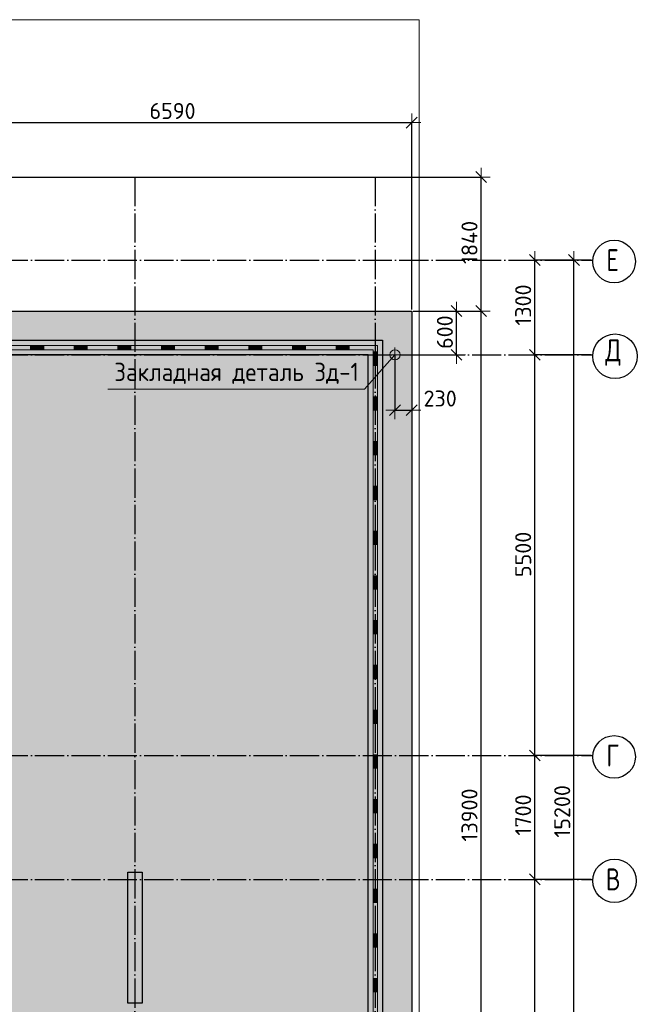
# Model space of a CAD drawing. Header units: millimetres. Extents: x 13527 to 139154, y -122592 to 61893.
# Tile 50 of 130: x 62497 to 70977, y 4985 to 18500. Entities that reach past the tile are written whole.
import ezdxf

# ---------------------------------------------------------------- set-up
doc = ezdxf.new("R2010")
doc.units = ezdxf.units.MM
doc.header["$PDMODE"] = 65
doc.linetypes.add('______11', pattern=[500, 400, -50, 0, -50])
doc.linetypes.add('______5', pattern=[1100, 800, -100, 100, -100])
for name, color, linetype, lineweight in [('Standard', 7, 'Continuous', 25), ('Закладная деталь_ общее', 7, 'Continuous', 25), ('Колонна (1)', 7, 'Continuous', 35), ('Размерная линия_ общее', 7, 'Continuous', 13), ('Стена_ общее', 7, 'Continuous', 35), ('Фундамент (1)', 7, 'Continuous', 35), ('Фундамент_ общее', 7, 'Continuous', 35)]:
    doc.layers.add(name, color=color, linetype=linetype, lineweight=lineweight)
doc.layers.add('Осевая линия_ общее', color=7, linetype='______5', lineweight=13, true_color=0xa0a0a0)
doc.styles.add('ISOCPEUR', font='isocpeur.ttf')
doc.dimstyles.new('DIMSTYLE_16', dxfattribs={"dimtxt": 220, "dimasz": 250, "dimexe": 0, "dimexo": 0, "dimgap": 110, "dimtad": 2, "dimdec": 0, "dimrnd": 1, "dimzin": 12, "dimdsep": 46, "dimtxsty": 'ISOCPEUR', "dimblk1": 'ALL_ML_STRICH', "dimblk2": 'ALL_ML_STRICH', "dimsah": 1, "dimcen": 0, "dimclrd": 7, "dimclre": 256, "dimclrt": 7, "dimadec": 0, "dimazin": 0, "dimtfac": 1, "dimtdec": 0, "dimtix": 1, "dimtmove": 2, "dimatfit": 3, "dimfxl": 0, "dimtzin": 0, "dimlwd": 0, "dimlwe": -3, "dimarcsym": 0})
doc.dimstyles.new('DIMSTYLE_3', dxfattribs={"dimtxt": 220, "dimasz": 250, "dimexe": 0, "dimexo": 0, "dimgap": 110, "dimtad": 2, "dimdec": 0, "dimrnd": 5, "dimzin": 12, "dimdsep": 46, "dimtxsty": 'ISOCPEUR', "dimblk1": 'ALL_ML_STRICH', "dimblk2": 'ALL_ML_STRICH', "dimsah": 1, "dimcen": 0, "dimclrd": 7, "dimclre": 256, "dimclrt": 7, "dimadec": 0, "dimazin": 0, "dimtfac": 1, "dimtdec": 0, "dimtix": 1, "dimtmove": 2, "dimatfit": 3, "dimfxl": 0, "dimtvp": 1.2, "dimtzin": 0, "dimlwd": 0, "dimlwe": -3, "dimarcsym": 0})
doc.dimstyles.new('DIMSTYLE_5', dxfattribs={"dimtxt": 220, "dimasz": 250, "dimexe": 0, "dimexo": 0, "dimgap": 110, "dimtad": 2, "dimdec": 0, "dimrnd": 5, "dimzin": 12, "dimdsep": 46, "dimtxsty": 'ISOCPEUR', "dimblk1": 'ALL_ML_STRICH', "dimblk2": 'ALL_ML_STRICH', "dimsah": 1, "dimcen": 0, "dimclrd": 7, "dimclre": 256, "dimclrt": 7, "dimadec": 0, "dimazin": 0, "dimtfac": 1, "dimtdec": 0, "dimtix": 1, "dimtmove": 2, "dimatfit": 3, "dimfxl": 0, "dimtzin": 0, "dimlwd": 0, "dimlwe": -3, "dimarcsym": 0})

# ---------------------------------------------------------------- blocks, each defined once
blk = doc.blocks.new('ALL_ML_STRICH')
at = {"color": 0, "linetype": 'ByBlock', "lineweight": -2}
for p, q in [((-1, 0), (0.5, 0)), ((-0.3, -0.3), (0.3, 0.3)), ((0, -0.5), (0, 0.5))]:
    blk.add_line(p, q, dxfattribs=at)
blk = doc.blocks.new('*D13')
at = {"layer": 'DEFPOINTS', "color": 7, "linetype": 'Continuous', "lineweight": 13, "transparency": 33554687}
for p in [(61290, 17087), (61290, 16340), (67880, 14500)]:
    blk.add_point(p, dxfattribs=at)
at = {"layer": 'Размерная линия_ общее', "color": 253, "linetype": 'Continuous', "lineweight": -2, "true_color": 0xa0a0a0, "transparency": 33554687}
for p, q in [((61290, 16360), (61290, 17087)), ((67880, 14520), (67880, 17087))]:
    blk.add_line(p, q, dxfattribs=at)
at = {"layer": 'Размерная линия_ общее', "color": 7, "linetype": 'Continuous', "lineweight": -2, "transparency": 33554687}
blk.add_line((61290, 17087), (67880, 17087), dxfattribs=at)
at = {"layer": 'Размерная линия_ общее', "color": 7, "linetype": 'Continuous', "lineweight": 13, "transparency": 33554687, "xscale": 250, "yscale": 250, "zscale": 250, "rotation": 180}
blk.add_blockref('ALL_ML_STRICH', (61290, 17087), dxfattribs=at)
at = {"layer": 'Размерная линия_ общее', "color": 7, "linetype": 'Continuous', "lineweight": 13, "transparency": 33554687, "xscale": 250, "yscale": 250, "zscale": 250}
blk.add_blockref('ALL_ML_STRICH', (67880, 17087), dxfattribs=at)
at = {"layer": 'Размерная линия_ общее', "color": 7, "linetype": 'Continuous', "lineweight": 13, "transparency": 33554687, "insert": (64596, 17247), "char_height": 220, "width": 880, "attachment_point": 5, "style": 'ISOCPEUR'}
blk.add_mtext('\\A1;{6590}', dxfattribs=at)
blk = doc.blocks.new('*D20')
at = {"layer": 'DEFPOINTS', "color": 7, "linetype": 'Continuous', "lineweight": 13, "transparency": 33554687}
for p in [(67880, 14500), (67880, 600), (68833, 600)]:
    blk.add_point(p, dxfattribs=at)
at = {"layer": 'Размерная линия_ общее', "color": 253, "linetype": 'Continuous', "lineweight": -2, "true_color": 0xa0a0a0, "transparency": 33554687}
for p, q in [((67900, 14500), (68833, 14500)), ((67900, 600), (68833, 600))]:
    blk.add_line(p, q, dxfattribs=at)
at = {"layer": 'Размерная линия_ общее', "color": 7, "linetype": 'Continuous', "lineweight": -2, "transparency": 33554687}
blk.add_line((68833, 600), (68833, 14500), dxfattribs=at)
at = {"layer": 'Размерная линия_ общее', "color": 7, "linetype": 'Continuous', "lineweight": 13, "transparency": 33554687, "xscale": 250, "yscale": 250, "zscale": 250}
for p, rotation in [((68833, 14500), 90), ((68833, 600), 270)]:
    blk.add_blockref('ALL_ML_STRICH', p, dxfattribs=dict(at, rotation=rotation))
at = {"layer": 'Размерная линия_ общее', "color": 7, "linetype": 'Continuous', "lineweight": 13, "transparency": 33554687, "insert": (68673, 7583), "char_height": 220, "width": 1100, "attachment_point": 5, "rotation": 90, "style": 'ISOCPEUR'}
blk.add_mtext('\\A1;{13900}', dxfattribs=at)
blk = doc.blocks.new('*D21')
at = {"layer": 'DEFPOINTS', "color": 7, "linetype": 'Continuous', "lineweight": 13, "transparency": 33554687}
for p in [(61290, 16340), (67880, 14500), (68833, 14500)]:
    blk.add_point(p, dxfattribs=at)
at = {"layer": 'Размерная линия_ общее', "color": 253, "linetype": 'Continuous', "lineweight": -2, "true_color": 0xa0a0a0, "transparency": 33554687}
for p, q in [((61310, 16340), (68833, 16340)), ((67900, 14500), (68833, 14500))]:
    blk.add_line(p, q, dxfattribs=at)
at = {"layer": 'Размерная линия_ общее', "color": 7, "linetype": 'Continuous', "lineweight": -2, "transparency": 33554687}
blk.add_line((68833, 14500), (68833, 16340), dxfattribs=at)
at = {"layer": 'Размерная линия_ общее', "color": 7, "linetype": 'Continuous', "lineweight": 13, "transparency": 33554687, "xscale": 250, "yscale": 250, "zscale": 250}
for p, rotation in [((68833, 16340), 90), ((68833, 14500), 270)]:
    blk.add_blockref('ALL_ML_STRICH', p, dxfattribs=dict(at, rotation=rotation))
at = {"layer": 'Размерная линия_ общее', "color": 7, "linetype": 'Continuous', "lineweight": 13, "transparency": 33554687, "insert": (68673, 15442), "char_height": 220, "width": 880, "attachment_point": 5, "rotation": 90, "style": 'ISOCPEUR'}
blk.add_mtext('\\A1;{1840}', dxfattribs=at)
blk = doc.blocks.new('*D22')
at = {"layer": 'DEFPOINTS', "color": 7, "linetype": 'Continuous', "lineweight": 13, "transparency": 33554687}
for p in [(67880, 14500), (67880, 13900), (68495, 13900)]:
    blk.add_point(p, dxfattribs=at)
at = {"layer": 'Размерная линия_ общее', "color": 253, "linetype": 'Continuous', "lineweight": -2, "true_color": 0xa0a0a0, "transparency": 33554687}
for p, q in [((67900, 14500), (68495, 14500)), ((67900, 13900), (68495, 13900))]:
    blk.add_line(p, q, dxfattribs=at)
at = {"layer": 'Размерная линия_ общее', "color": 7, "linetype": 'Continuous', "lineweight": -2, "transparency": 33554687}
blk.add_line((68495, 13900), (68495, 14500), dxfattribs=at)
at = {"layer": 'Размерная линия_ общее', "color": 7, "linetype": 'Continuous', "lineweight": 13, "transparency": 33554687, "xscale": 250, "yscale": 250, "zscale": 250}
for p, rotation in [((68495, 14500), 90), ((68495, 13900), 270)]:
    blk.add_blockref('ALL_ML_STRICH', p, dxfattribs=dict(at, rotation=rotation))
at = {"layer": 'Размерная линия_ общее', "color": 7, "linetype": 'Continuous', "lineweight": 13, "transparency": 33554687, "insert": (68335, 14211), "char_height": 220, "width": 660, "attachment_point": 5, "rotation": 90, "style": 'ISOCPEUR'}
blk.add_mtext('\\A1;{600}', dxfattribs=at)
blk = doc.blocks.new('*D547')
at = {"layer": 'DEFPOINTS', "color": 7, "linetype": 'Continuous', "lineweight": 13, "transparency": 33554687}
for p in [(70365, 6700), (69570, 1200), (70365, 1200)]:
    blk.add_point(p, dxfattribs=at)
at = {"layer": 'Размерная линия_ общее', "color": 253, "linetype": 'Continuous', "lineweight": -2, "true_color": 0xa0a0a0, "transparency": 33554687}
for p, q in [((70345, 6700), (69570, 6700)), ((70345, 1200), (69570, 1200))]:
    blk.add_line(p, q, dxfattribs=at)
at = {"layer": 'Размерная линия_ общее', "color": 7, "linetype": 'Continuous', "lineweight": -2, "transparency": 33554687}
blk.add_line((69570, 1200), (69570, 6700), dxfattribs=at)
at = {"layer": 'Размерная линия_ общее', "color": 7, "linetype": 'Continuous', "lineweight": 13, "transparency": 33554687, "xscale": 250, "yscale": 250, "zscale": 250}
for p, rotation in [((69570, 6700), 90), ((69570, 1200), 270)]:
    blk.add_blockref('ALL_ML_STRICH', p, dxfattribs=dict(at, rotation=rotation))
at = {"layer": 'Размерная линия_ общее', "color": 7, "linetype": 'Continuous', "lineweight": 13, "transparency": 33554687, "insert": (69410, 3961), "char_height": 220, "width": 880, "attachment_point": 5, "rotation": 90, "style": 'ISOCPEUR'}
blk.add_mtext('\\A1;{5500}', dxfattribs=at)
blk = doc.blocks.new('*D548')
at = {"layer": 'DEFPOINTS', "color": 7, "linetype": 'Continuous', "lineweight": 13, "transparency": 33554687}
for p in [(70365, 8400), (69570, 6700), (70365, 6700)]:
    blk.add_point(p, dxfattribs=at)
at = {"layer": 'Размерная линия_ общее', "color": 253, "linetype": 'Continuous', "lineweight": -2, "true_color": 0xa0a0a0, "transparency": 33554687}
for p, q in [((70345, 8400), (69570, 8400)), ((70345, 6700), (69570, 6700))]:
    blk.add_line(p, q, dxfattribs=at)
at = {"layer": 'Размерная линия_ общее', "color": 7, "linetype": 'Continuous', "lineweight": -2, "transparency": 33554687}
blk.add_line((69570, 6700), (69570, 8400), dxfattribs=at)
at = {"layer": 'Размерная линия_ общее', "color": 7, "linetype": 'Continuous', "lineweight": 13, "transparency": 33554687, "xscale": 250, "yscale": 250, "zscale": 250}
for p, rotation in [((69570, 8400), 90), ((69570, 6700), 270)]:
    blk.add_blockref('ALL_ML_STRICH', p, dxfattribs=dict(at, rotation=rotation))
at = {"layer": 'Размерная линия_ общее', "color": 7, "linetype": 'Continuous', "lineweight": 13, "transparency": 33554687, "insert": (69410, 7583), "char_height": 220, "width": 880, "attachment_point": 5, "rotation": 90, "style": 'ISOCPEUR'}
blk.add_mtext('\\A1;{1700}', dxfattribs=at)
blk = doc.blocks.new('*D549')
at = {"layer": 'DEFPOINTS', "color": 7, "linetype": 'Continuous', "lineweight": 13, "transparency": 33554687}
for p in [(70365, 13900), (69570, 8400), (70365, 8400)]:
    blk.add_point(p, dxfattribs=at)
at = {"layer": 'Размерная линия_ общее', "color": 253, "linetype": 'Continuous', "lineweight": -2, "true_color": 0xa0a0a0, "transparency": 33554687}
for p, q in [((70345, 13900), (69570, 13900)), ((70345, 8400), (69570, 8400))]:
    blk.add_line(p, q, dxfattribs=at)
at = {"layer": 'Размерная линия_ общее', "color": 7, "linetype": 'Continuous', "lineweight": -2, "transparency": 33554687}
blk.add_line((69570, 8400), (69570, 13900), dxfattribs=at)
at = {"layer": 'Размерная линия_ общее', "color": 7, "linetype": 'Continuous', "lineweight": 13, "transparency": 33554687, "xscale": 250, "yscale": 250, "zscale": 250}
for p, rotation in [((69570, 13900), 90), ((69570, 8400), 270)]:
    blk.add_blockref('ALL_ML_STRICH', p, dxfattribs=dict(at, rotation=rotation))
at = {"layer": 'Размерная линия_ общее', "color": 7, "linetype": 'Continuous', "lineweight": 13, "transparency": 33554687, "insert": (69410, 11161), "char_height": 220, "width": 880, "attachment_point": 5, "rotation": 90, "style": 'ISOCPEUR'}
blk.add_mtext('\\A1;{5500}', dxfattribs=at)
blk = doc.blocks.new('*D550')
at = {"layer": 'DEFPOINTS', "color": 7, "linetype": 'Continuous', "lineweight": 13, "transparency": 33554687}
for p in [(70365, 15200), (69570, 13900), (70365, 13900)]:
    blk.add_point(p, dxfattribs=at)
at = {"layer": 'Размерная линия_ общее', "color": 253, "linetype": 'Continuous', "lineweight": -2, "true_color": 0xa0a0a0, "transparency": 33554687}
for p, q in [((70345, 15200), (69570, 15200)), ((70345, 13900), (69570, 13900))]:
    blk.add_line(p, q, dxfattribs=at)
at = {"layer": 'Размерная линия_ общее', "color": 7, "linetype": 'Continuous', "lineweight": -2, "transparency": 33554687}
blk.add_line((69570, 13900), (69570, 15200), dxfattribs=at)
at = {"layer": 'Размерная линия_ общее', "color": 7, "linetype": 'Continuous', "lineweight": 13, "transparency": 33554687, "xscale": 250, "yscale": 250, "zscale": 250}
for p, rotation in [((69570, 15200), 90), ((69570, 13900), 270)]:
    blk.add_blockref('ALL_ML_STRICH', p, dxfattribs=dict(at, rotation=rotation))
at = {"layer": 'Размерная линия_ общее', "color": 7, "linetype": 'Continuous', "lineweight": 13, "transparency": 33554687, "insert": (69410, 14583), "char_height": 220, "width": 880, "attachment_point": 5, "rotation": 90, "style": 'ISOCPEUR'}
blk.add_mtext('\\A1;{1300}', dxfattribs=at)
blk = doc.blocks.new('*D551')
at = {"layer": 'DEFPOINTS', "color": 7, "linetype": 'Continuous', "lineweight": 13, "transparency": 33554687}
for p in [(69981, 15200), (70106, 0), (70158, 0)]:
    blk.add_point(p, dxfattribs=at)
at = {"layer": 'Размерная линия_ общее', "color": 253, "linetype": 'Continuous', "lineweight": -2, "true_color": 0xa0a0a0, "transparency": 33554687}
for p, q in [((70081, 15200), (70106, 15200)), ((70106, 0), (70106, 0))]:
    blk.add_line(p, q, dxfattribs=at)
at = {"layer": 'Размерная линия_ общее', "color": 7, "linetype": 'Continuous', "lineweight": -2, "transparency": 33554687}
blk.add_line((70106, 0), (70106, 15200), dxfattribs=at)
at = {"layer": 'Размерная линия_ общее', "color": 7, "linetype": 'Continuous', "lineweight": 13, "transparency": 33554687, "xscale": 250, "yscale": 250, "zscale": 250}
for p, rotation in [((70106, 15200), 90), ((70106, 0), 270)]:
    blk.add_blockref('ALL_ML_STRICH', p, dxfattribs=dict(at, rotation=rotation))
at = {"layer": 'Размерная линия_ общее', "color": 7, "linetype": 'Continuous', "lineweight": 13, "transparency": 33554687, "insert": (69946, 7633), "char_height": 220, "width": 1100, "attachment_point": 5, "rotation": 90, "style": 'ISOCPEUR'}
blk.add_mtext('\\A1;{15200}', dxfattribs=at)
blk = doc.blocks.new('ЭЛЕМЕНТ_УЗОРА_2')
at = {"layer": 'Standard', "color": 7, "linetype": 'Continuous', "lineweight": 13, "transparency": 33554687}
for p, q in [((62587, 14030), (61988, 14030)), ((61988, 13970), (62587, 13970)), ((63186, 14030), (62587, 14030)), ((62587, 13970), (63186, 13970)), ((62647, 14030), (62647, 13970)), ((62659, 14030), (62659, 13970)), ((62671, 14030), (62671, 13970)), ((62683, 14030), (62683, 13970)), ((62695, 14030), (62695, 13970)), ((62707, 14030), (62707, 13970)), ((62719, 14030), (62719, 13970)), ((62731, 14030), (62731, 13970)), ((62743, 14030), (62743, 13970)), ((62755, 14030), (62755, 13970)), ((62767, 14030), (62767, 13970)), ((62779, 14030), (62779, 13970)), ((62791, 14030), (62791, 13970)), ((62803, 14030), (62803, 13970)), ((62815, 14030), (62815, 13970)), ((62827, 14030), (62827, 13970)), ((63785, 14030), (63186, 14030)), ((63186, 13970), (63785, 13970)), ((63246, 14030), (63246, 13970)), ((63258, 14030), (63258, 13970)), ((63270, 14030), (63270, 13970)), ((63282, 14030), (63282, 13970)), ((63294, 14030), (63294, 13970)), ((63306, 14030), (63306, 13970)), ((63318, 14030), (63318, 13970)), ((63330, 14030), (63330, 13970)), ((63342, 14030), (63342, 13970)), ((63354, 14030), (63354, 13970)), ((63366, 14030), (63366, 13970)), ((63378, 14030), (63378, 13970)), ((63390, 14030), (63390, 13970)), ((63402, 14030), (63402, 13970)), ((63414, 14030), (63414, 13970)), ((63426, 14030), (63426, 13970)), ((64385, 14030), (63785, 14030)), ((63785, 13970), (64385, 13970)), ((63845, 14030), (63845, 13970)), ((63857, 14030), (63857, 13970)), ((63869, 14030), (63869, 13970)), ((63881, 14030), (63881, 13970)), ((63893, 14030), (63893, 13970)), ((63905, 14030), (63905, 13970)), ((63917, 14030), (63917, 13970)), ((63929, 14030), (63929, 13970)), ((63941, 14030), (63941, 13970)), ((63953, 14030), (63953, 13970)), ((63965, 14030), (63965, 13970)), ((63977, 14030), (63977, 13970)), ((63989, 14030), (63989, 13970)), ((64001, 14030), (64001, 13970)), ((64013, 14030), (64013, 13970)), ((64025, 14030), (64025, 13970)), ((64984, 14030), (64385, 14030)), ((64385, 13970), (64984, 13970)), ((64444, 14030), (64444, 13970)), ((64456, 14030), (64456, 13970)), ((64468, 14030), (64468, 13970)), ((64480, 14030), (64480, 13970)), ((64492, 14030), (64492, 13970)), ((64504, 14030), (64504, 13970)), ((64516, 14030), (64516, 13970)), ((64528, 14030), (64528, 13970)), ((64540, 14030), (64540, 13970)), ((64552, 14030), (64552, 13970)), ((64564, 14030), (64564, 13970)), ((64576, 14030), (64576, 13970)), ((64588, 14030), (64588, 13970)), ((64600, 14030), (64600, 13970)), ((64612, 14030), (64612, 13970)), ((64624, 14030), (64624, 13970)), ((65583, 14030), (64984, 14030)), ((64984, 13970), (65583, 13970)), ((65044, 14030), (65044, 13970)), ((65056, 14030), (65056, 13970)), ((65068, 14030), (65068, 13970)), ((65079, 14030), (65079, 13970)), ((65091, 14030), (65091, 13970)), ((65103, 14030), (65103, 13970)), ((65115, 14030), (65115, 13970)), ((65127, 14030), (65127, 13970)), ((65139, 14030), (65139, 13970)), ((65151, 14030), (65151, 13970)), ((65163, 14030), (65163, 13970)), ((65175, 14030), (65175, 13970)), ((65187, 14030), (65187, 13970)), ((65199, 14030), (65199, 13970)), ((65211, 14030), (65211, 13970)), ((65223, 14030), (65223, 13970)), ((66182, 14030), (65583, 14030)), ((65583, 13970), (66182, 13970)), ((65643, 14030), (65643, 13970)), ((65655, 14030), (65655, 13970)), ((65667, 14030), (65667, 13970)), ((65679, 14030), (65679, 13970)), ((65691, 14030), (65691, 13970)), ((65703, 14030), (65703, 13970)), ((65715, 14030), (65715, 13970)), ((65727, 14030), (65727, 13970)), ((65738, 14030), (65738, 13970)), ((65750, 14030), (65750, 13970)), ((65762, 14030), (65762, 13970)), ((65774, 14030), (65774, 13970)), ((65786, 14030), (65786, 13970)), ((65798, 14030), (65798, 13970)), ((65810, 14030), (65810, 13970)), ((65822, 14030), (65822, 13970)), ((66781, 14030), (66182, 14030)), ((66182, 13970), (66781, 13970)), ((66242, 14030), (66242, 13970)), ((66254, 14030), (66254, 13970)), ((66266, 14030), (66266, 13970)), ((66278, 14030), (66278, 13970)), ((66290, 14030), (66290, 13970)), ((66302, 14030), (66302, 13970)), ((66314, 14030), (66314, 13970)), ((66326, 14030), (66326, 13970)), ((66338, 14030), (66338, 13970)), ((66350, 14030), (66350, 13970)), ((66362, 14030), (66362, 13970)), ((66374, 14030), (66374, 13970)), ((66386, 14030), (66386, 13970)), ((66397, 14030), (66397, 13970)), ((66409, 14030), (66409, 13970)), ((66421, 14030), (66421, 13970)), ((67380, 14030), (66781, 14030)), ((66781, 13970), (67350, 13970)), ((66841, 14030), (66841, 13970)), ((66853, 14030), (66853, 13970)), ((66865, 14030), (66865, 13970)), ((66877, 14030), (66877, 13970)), ((66889, 14030), (66889, 13970)), ((66901, 14030), (66901, 13970)), ((66913, 14030), (66913, 13970)), ((66925, 14030), (66925, 13970)), ((66937, 14030), (66937, 13970)), ((66949, 14030), (66949, 13970)), ((66961, 14030), (66961, 13970)), ((66973, 14030), (66973, 13970)), ((66985, 14030), (66985, 13970)), ((66997, 14030), (66997, 13970)), ((67009, 14030), (67009, 13970)), ((67021, 14030), (67021, 13970)), ((67350, 13970), (67350, 13386)), ((67410, 13939), (67350, 13939)), ((67410, 13926), (67350, 13926)), ((67410, 14030), (67380, 14030)), ((67410, 14000), (67410, 14030)), ((67410, 13386), (67410, 14000)), ((67410, 13914), (67350, 13914)), ((67410, 13902), (67350, 13902)), ((67410, 13889), (67350, 13889)), ((67410, 13877), (67350, 13877)), ((67410, 13865), (67350, 13865)), ((67410, 13853), (67350, 13853)), ((67410, 13840), (67350, 13840)), ((67410, 13828), (67350, 13828)), ((67410, 13816), (67350, 13816)), ((67410, 13803), (67350, 13803)), ((67410, 13791), (67350, 13791)), ((67410, 13779), (67350, 13779)), ((67410, 13767), (67350, 13767)), ((67410, 13754), (67350, 13754)), ((67350, 13386), (67350, 12771)), ((67410, 12771), (67410, 13386)), ((67410, 13324), (67350, 13324)), ((67410, 13312), (67350, 13312)), ((67410, 13300), (67350, 13300)), ((67410, 13287), (67350, 13287)), ((67410, 13275), (67350, 13275)), ((67410, 13263), (67350, 13263)), ((67410, 13251), (67350, 13251)), ((67410, 13238), (67350, 13238)), ((67410, 13226), (67350, 13226)), ((67410, 13214), (67350, 13214)), ((67410, 13201), (67350, 13201)), ((67410, 13189), (67350, 13189)), ((67410, 13177), (67350, 13177)), ((67410, 13165), (67350, 13165)), ((67410, 13152), (67350, 13152)), ((67410, 13140), (67350, 13140)), ((67350, 12771), (67350, 12157)), ((67410, 12710), (67350, 12710)), ((67410, 12157), (67410, 12771)), ((67410, 12698), (67350, 12698)), ((67410, 12685), (67350, 12685)), ((67410, 12673), (67350, 12673)), ((67410, 12661), (67350, 12661)), ((67410, 12649), (67350, 12649)), ((67410, 12636), (67350, 12636)), ((67410, 12624), (67350, 12624)), ((67410, 12612), (67350, 12612)), ((67410, 12599), (67350, 12599)), ((67410, 12587), (67350, 12587)), ((67410, 12575), (67350, 12575)), ((67410, 12563), (67350, 12563)), ((67410, 12550), (67350, 12550)), ((67410, 12538), (67350, 12538)), ((67410, 12526), (67350, 12526)), ((67350, 12157), (67350, 11543)), ((67410, 12096), (67350, 12096)), ((67410, 12083), (67350, 12083)), ((67410, 12071), (67350, 12071)), ((67410, 12059), (67350, 12059)), ((67410, 12047), (67350, 12047)), ((67410, 12034), (67350, 12034)), ((67410, 11543), (67410, 12157)), ((67410, 12022), (67350, 12022)), ((67410, 12010), (67350, 12010)), ((67410, 11997), (67350, 11997)), ((67410, 11985), (67350, 11985)), ((67410, 11973), (67350, 11973)), ((67410, 11961), (67350, 11961)), ((67410, 11948), (67350, 11948)), ((67410, 11936), (67350, 11936)), ((67410, 11924), (67350, 11924)), ((67410, 11911), (67350, 11911)), ((67350, 11543), (67350, 10929)), ((67410, 10929), (67410, 11543)), ((67410, 11481), (67350, 11481)), ((67410, 11469), (67350, 11469)), ((67410, 11457), (67350, 11457)), ((67410, 11445), (67350, 11445)), ((67410, 11432), (67350, 11432)), ((67410, 11420), (67350, 11420)), ((67410, 11408), (67350, 11408)), ((67410, 11395), (67350, 11395)), ((67410, 11383), (67350, 11383)), ((67410, 11371), (67350, 11371)), ((67410, 11359), (67350, 11359)), ((67410, 11346), (67350, 11346)), ((67410, 11334), (67350, 11334)), ((67410, 11322), (67350, 11322)), ((67410, 11309), (67350, 11309)), ((67410, 11297), (67350, 11297)), ((67350, 10929), (67350, 10314)), ((67410, 10867), (67350, 10867)), ((67410, 10855), (67350, 10855)), ((67410, 10843), (67350, 10843)), ((67410, 10830), (67350, 10830)), ((67410, 10818), (67350, 10818)), ((67410, 10314), (67410, 10929)), ((67410, 10806), (67350, 10806)), ((67410, 10793), (67350, 10793)), ((67410, 10781), (67350, 10781)), ((67410, 10769), (67350, 10769)), ((67410, 10757), (67350, 10757)), ((67410, 10744), (67350, 10744)), ((67410, 10732), (67350, 10732)), ((67410, 10720), (67350, 10720)), ((67410, 10707), (67350, 10707)), ((67410, 10695), (67350, 10695)), ((67410, 10683), (67350, 10683)), ((67350, 10314), (67350, 9700)), ((67410, 9700), (67410, 10314)), ((67410, 10253), (67350, 10253)), ((67410, 10241), (67350, 10241)), ((67410, 10228), (67350, 10228)), ((67410, 10216), (67350, 10216)), ((67410, 10204), (67350, 10204)), ((67410, 10191), (67350, 10191)), ((67410, 10179), (67350, 10179)), ((67410, 10167), (67350, 10167)), ((67410, 10155), (67350, 10155)), ((67410, 10142), (67350, 10142)), ((67410, 10130), (67350, 10130)), ((67410, 10118), (67350, 10118)), ((67410, 10105), (67350, 10105)), ((67410, 10093), (67350, 10093)), ((67410, 10081), (67350, 10081)), ((67410, 10069), (67350, 10069)), ((67350, 9700), (67350, 9086)), ((67410, 9639), (67350, 9639)), ((67410, 9626), (67350, 9626)), ((67410, 9614), (67350, 9614)), ((67410, 9602), (67350, 9602)), ((67410, 9086), (67410, 9700)), ((67410, 9589), (67350, 9589)), ((67410, 9577), (67350, 9577)), ((67410, 9565), (67350, 9565)), ((67410, 9553), (67350, 9553)), ((67410, 9540), (67350, 9540)), ((67410, 9528), (67350, 9528)), ((67410, 9516), (67350, 9516)), ((67410, 9503), (67350, 9503)), ((67410, 9491), (67350, 9491)), ((67410, 9479), (67350, 9479)), ((67410, 9467), (67350, 9467)), ((67410, 9454), (67350, 9454)), ((67350, 9086), (67350, 8471)), ((67410, 8471), (67410, 9086)), ((67410, 9024), (67350, 9024)), ((67410, 9012), (67350, 9012)), ((67410, 9000), (67350, 9000)), ((67410, 8987), (67350, 8987)), ((67410, 8975), (67350, 8975)), ((67410, 8963), (67350, 8963)), ((67410, 8951), (67350, 8951)), ((67410, 8938), (67350, 8938)), ((67410, 8926), (67350, 8926)), ((67410, 8914), (67350, 8914)), ((67410, 8901), (67350, 8901)), ((67410, 8889), (67350, 8889)), ((67410, 8877), (67350, 8877)), ((67410, 8865), (67350, 8865)), ((67410, 8852), (67350, 8852)), ((67410, 8840), (67350, 8840)), ((67350, 8471), (67350, 7857)), ((67410, 8410), (67350, 8410)), ((67410, 8398), (67350, 8398)), ((67410, 8385), (67350, 8385)), ((67410, 7857), (67410, 8471)), ((67410, 8373), (67350, 8373)), ((67410, 8361), (67350, 8361)), ((67410, 8349), (67350, 8349)), ((67410, 8336), (67350, 8336)), ((67410, 8324), (67350, 8324)), ((67410, 8312), (67350, 8312)), ((67410, 8299), (67350, 8299)), ((67410, 8287), (67350, 8287)), ((67410, 8275), (67350, 8275)), ((67410, 8263), (67350, 8263)), ((67410, 8250), (67350, 8250)), ((67410, 8238), (67350, 8238)), ((67410, 8226), (67350, 8226)), ((67350, 7857), (67350, 7243)), ((67410, 7243), (67410, 7857)), ((67410, 7796), (67350, 7796)), ((67410, 7783), (67350, 7783)), ((67410, 7771), (67350, 7771)), ((67410, 7759), (67350, 7759)), ((67410, 7747), (67350, 7747)), ((67410, 7734), (67350, 7734)), ((67410, 7722), (67350, 7722)), ((67410, 7710), (67350, 7710)), ((67410, 7697), (67350, 7697)), ((67410, 7685), (67350, 7685)), ((67410, 7673), (67350, 7673)), ((67410, 7661), (67350, 7661)), ((67410, 7648), (67350, 7648)), ((67410, 7636), (67350, 7636)), ((67410, 7624), (67350, 7624)), ((67410, 7611), (67350, 7611)), ((67350, 7243), (67350, 6629)), ((67410, 7181), (67350, 7181)), ((67410, 7169), (67350, 7169)), ((67410, 6629), (67410, 7243)), ((67410, 7157), (67350, 7157)), ((67410, 7145), (67350, 7145)), ((67410, 7132), (67350, 7132)), ((67410, 7120), (67350, 7120)), ((67410, 7108), (67350, 7108)), ((67410, 7095), (67350, 7095)), ((67410, 7083), (67350, 7083)), ((67410, 7071), (67350, 7071)), ((67410, 7059), (67350, 7059)), ((67410, 7046), (67350, 7046)), ((67410, 7034), (67350, 7034)), ((67410, 7022), (67350, 7022)), ((67410, 7009), (67350, 7009)), ((67410, 6997), (67350, 6997)), ((67350, 6629), (67350, 6014)), ((67410, 6014), (67410, 6629)), ((67410, 6567), (67350, 6567)), ((67410, 6555), (67350, 6555)), ((67410, 6543), (67350, 6543)), ((67410, 6530), (67350, 6530)), ((67410, 6518), (67350, 6518)), ((67410, 6506), (67350, 6506)), ((67410, 6493), (67350, 6493)), ((67410, 6481), (67350, 6481)), ((67410, 6469), (67350, 6469)), ((67410, 6457), (67350, 6457)), ((67410, 6444), (67350, 6444)), ((67410, 6432), (67350, 6432)), ((67410, 6420), (67350, 6420)), ((67410, 6407), (67350, 6407)), ((67410, 6395), (67350, 6395)), ((67410, 6383), (67350, 6383)), ((67350, 6014), (67350, 5400)), ((67410, 5953), (67350, 5953)), ((67410, 5400), (67410, 6014)), ((67410, 5941), (67350, 5941)), ((67410, 5928), (67350, 5928)), ((67410, 5916), (67350, 5916)), ((67410, 5904), (67350, 5904)), ((67410, 5891), (67350, 5891)), ((67410, 5879), (67350, 5879)), ((67410, 5867), (67350, 5867)), ((67410, 5855), (67350, 5855)), ((67410, 5842), (67350, 5842)), ((67410, 5830), (67350, 5830)), ((67410, 5818), (67350, 5818)), ((67410, 5805), (67350, 5805)), ((67410, 5793), (67350, 5793)), ((67410, 5781), (67350, 5781)), ((67410, 5769), (67350, 5769)), ((67350, 5400), (67350, 4786)), ((67410, 5339), (67350, 5339)), ((67410, 5326), (67350, 5326)), ((67410, 5314), (67350, 5314)), ((67410, 5302), (67350, 5302)), ((67410, 5289), (67350, 5289)), ((67410, 5277), (67350, 5277)), ((67410, 4786), (67410, 5400)), ((67410, 5265), (67350, 5265)), ((67410, 5253), (67350, 5253)), ((67410, 5240), (67350, 5240)), ((67410, 5228), (67350, 5228)), ((67410, 5216), (67350, 5216)), ((67410, 5203), (67350, 5203)), ((67410, 5191), (67350, 5191)), ((67410, 5179), (67350, 5179)), ((67410, 5167), (67350, 5167)), ((67410, 5154), (67350, 5154))]:
    blk.add_line(p, q, dxfattribs=at)
for points in [[(63007, 13970), (63007, 13970), (63007, 13970)], [(63606, 13970), (63606, 13970), (63606, 13970)], [(64205, 13970), (64205, 13970), (64205, 13970)], [(64804, 13970), (64804, 13970), (64804, 13970)], [(65403, 13970), (65403, 13970), (65403, 13970)], [(66002, 13970), (66002, 13970), (66002, 13970)], [(66601, 13970), (66601, 13970), (66601, 13970)], [(67200, 13970), (67200, 13970), (67200, 13970)], [(67350, 13570), (67350, 13570), (67350, 13570)], [(67350, 12956), (67350, 12956), (67350, 12956)], [(67350, 12341), (67350, 12341), (67350, 12341)], [(67350, 11727), (67350, 11727), (67350, 11727)], [(67350, 11113), (67350, 11113), (67350, 11113)], [(67350, 10499), (67350, 10498), (67350, 10499)], [(67350, 9884), (67350, 9884), (67350, 9884)], [(67350, 9270), (67350, 9270), (67350, 9270)], [(67350, 8656), (67350, 8656), (67350, 8656)], [(67350, 8041), (67350, 8041), (67350, 8041)], [(67350, 7427), (67350, 7427), (67350, 7427)], [(67350, 6813), (67350, 6813), (67350, 6813)], [(67350, 6199), (67350, 6198), (67350, 6199)], [(67350, 5584), (67350, 5584), (67350, 5584)]]:
    blk.add_lwpolyline(points, dxfattribs=at)
blk = doc.blocks.new('*D750')
at = {"layer": 'DEFPOINTS', "color": 7, "linetype": 'Continuous', "lineweight": 13, "transparency": 33554687}
for p in [(67650, 13900), (67880, 13305), (67650, 13140)]:
    blk.add_point(p, dxfattribs=at)
at = {"layer": 'Размерная линия_ общее', "color": 253, "linetype": 'Continuous', "lineweight": -2, "true_color": 0xa0a0a0, "transparency": 33554687}
for p, q in [((67650, 13880), (67650, 13140)), ((67880, 13285), (67880, 13140))]:
    blk.add_line(p, q, dxfattribs=at)
at = {"layer": 'Размерная линия_ общее', "color": 7, "linetype": 'Continuous', "lineweight": -2, "transparency": 33554687}
blk.add_line((67650, 13140), (67880, 13140), dxfattribs=at)
at = {"layer": 'Размерная линия_ общее', "color": 7, "linetype": 'Continuous', "lineweight": 13, "transparency": 33554687, "xscale": 250, "yscale": 250, "zscale": 250, "rotation": 180}
blk.add_blockref('ALL_ML_STRICH', (67650, 13140), dxfattribs=at)
at = {"layer": 'Размерная линия_ общее', "color": 7, "linetype": 'Continuous', "lineweight": 13, "transparency": 33554687, "xscale": 250, "yscale": 250, "zscale": 250}
blk.add_blockref('ALL_ML_STRICH', (67880, 13140), dxfattribs=at)
at = {"layer": 'Размерная линия_ общее', "color": 7, "linetype": 'Continuous', "lineweight": 13, "transparency": 33554687, "insert": (68270, 13300), "char_height": 220, "width": 660, "attachment_point": 5, "style": 'ISOCPEUR'}
blk.add_mtext('\\A1;{230}', dxfattribs=at)

msp = doc.modelspace()

# ---------------------------------------------------------------- hatches: boundary and pattern name
at = {"layer": 'Фундамент (1)', "linetype": 'Continuous', "lineweight": 25, "true_color": 0xe1e1e1, "transparency": 33554687}
h = msp.add_hatch(color=254, dxfattribs=at)
h.paths.add_polyline_path([(52430, 16340), (52430, 14500), (40250, 14500), (40250, 16340), (31390, 16340), (31390, 14500), (25200, 14500), (25200, 600), (28100, 600), (28100, -650), (33020, -650), (33020, 600), (38620, 600), (38620, -650), (43540, -650), (43540, 600), (49140, 600), (49140, -650), (54060, -650), (54060, 600), (59660, 600), (59660, -650), (64580, -650), (64580, 600), (67880, 600), (67880, 14500), (61290, 14500), (61290, 16340)])
h.paths.add_polyline_path([(56860, 6900), (56860, 7500), (57460, 7500), (57460, 6900)], flags=16)
h.paths.add_polyline_path([(36420, 7500), (36420, 6900), (35820, 6900), (35820, 7500)], flags=16)
h.paths.add_polyline_path([(32290, 14810), (32290, 15410), (32890, 15410), (32890, 14810)], flags=16)

# ---------------------------------------------------------------- linework, layer by layer
at = {"layer": 'Standard', "color": 7, "linetype": 'Continuous', "lineweight": 13, "transparency": 33554687}
for points in [[(25100, -750), (67980, -750), (67980, 18500), (25100, 18500), (25100, -750)], [(67650, 13900), (67229.2, 13429.2), (63709.2, 13429.2)]]:
    msp.add_lwpolyline(points, dxfattribs=at)
at = {"layer": 'Закладная деталь_ общее', "color": 7, "linetype": 'Continuous', "lineweight": 13, "transparency": 33554687}
for p, q in [((67650, 13800), (67650, 14000)), ((67550, 13900), (67750, 13900))]:
    msp.add_line(p, q, dxfattribs=at)
msp.add_circle((67650, 13900), 70, dxfattribs=at)
at = {"layer": 'Колонна (1)', "color": 7, "lineweight": 25, "transparency": 33554687}
for p, q in [((63980, 5000), (63980, 6800)), ((63980, 6800), (64180, 6800)), ((64180, 6800), (64180, 5000)), ((64180, 5000), (63980, 5000))]:
    msp.add_line(p, q, dxfattribs=at)
at = {"layer": 'Колонна (1)', "color": 7, "linetype": 'Continuous', "lineweight": 25, "transparency": 33554687}
for p, q in [((63980, 5000), (63980, 6800)), ((63980, 6800), (64180, 6800)), ((64180, 6800), (64180, 5000)), ((64180, 5000), (63980, 5000))]:
    msp.add_line(p, q, dxfattribs=at)
at = {"layer": 'Осевая линия_ общее', "color": 253, "linetype": '______11', "lineweight": -3, "true_color": 0xa0a0a0, "transparency": 33554687}
for p, q in [((64080, 16340), (64080, -2947.9)), ((67380, 16340), (67380, -2947.9)), ((25200, 15200), (70365.4, 15200)), ((25200, 13900), (70365.4, 13900)), ((25200, 8400), (70365.4, 8400)), ((25200, 6700), (70365.4, 6700))]:
    msp.add_line(p, q, dxfattribs=at)
at = {"layer": 'Осевая линия_ общее', "color": 7, "linetype": 'Continuous', "lineweight": -3, "transparency": 33554687}
for centre, radius in [((70657.8, 15180.5), 292.4), ((70671.2, 13880.5), 305.8), ((70657.8, 8380.5), 292.4), ((70664.1, 6680.5), 298.8)]:
    msp.add_circle(centre, radius, dxfattribs=at)
at = {"layer": 'Стена_ общее', "color": 7, "linetype": 'Continuous', "lineweight": 25, "transparency": 33554687}
for p, q in [((60890, 14100), (67280, 14100)), ((60890, 14100), (67280, 14100)), ((67280, 14100), (67480, 14100)), ((67280, 14100), (67480, 14100)), ((67480, 14100), (67480, 1000)), ((67480, 14100), (67480, 1000)), ((67280, 13900), (60870, 13900)), ((67280, 13900), (60870, 13900)), ((67280, 1200), (67280, 13900)), ((67280, 1200), (67280, 13900))]:
    msp.add_line(p, q, dxfattribs=at)
at = {"layer": 'Фундамент_ общее', "color": 7, "lineweight": 25, "transparency": 33554687}
for p, q in [((61290, 14500), (67880, 14500)), ((67880, 14500), (67880, 600))]:
    msp.add_line(p, q, dxfattribs=at)
at = {"layer": 'Фундамент_ общее', "color": 7, "linetype": 'Continuous', "lineweight": 25, "transparency": 33554687}
for p, q in [((61290, 14500), (67880, 14500)), ((67880, 14500), (67880, 600))]:
    msp.add_line(p, q, dxfattribs=at)

# ---------------------------------------------------------------- block references
at = {"layer": 'Standard', "color": 7, "linetype": 'Continuous', "lineweight": 13, "transparency": 33554687}
msp.add_blockref('ЭЛЕМЕНТ_УЗОРА_2', (0, 0), dxfattribs=at)

# ---------------------------------------------------------------- texts
at = {"layer": 'Standard', "color": 7, "linetype": 'Continuous', "lineweight": 13, "transparency": 33554687, "insert": (65475.1, 13645.8), "char_height": 250, "width": 3519.776, "attachment_point": 5, "style": 'ISOCPEUR'}
msp.add_mtext('\\A1;{\\fISOCPEUR|i0|b0;\\H250.000000;\\W0.909091;\\C7;Закладная деталь Зд-1}\\P', dxfattribs=at)
at = {"layer": 'Осевая линия_ общее', "color": 7, "linetype": 'Continuous', "lineweight": -3, "transparency": 33554687, "char_height": 300, "attachment_point": 7, "style": 'ISOCPEUR'}
for s, insert, width in [('\\W0.78;Е', (70552.8, 15050), 326.407), ('\\W0.82;Д', (70536.2, 13750), 392.646), ('\\W0.78;Г', (70552.8, 8250), 326.407), ('\\W0.80;В', (70544.1, 6550), 359.833)]:
    msp.add_mtext(s, dxfattribs=dict(at, insert=insert, width=width))

# ---------------------------------------------------------------- dimensions: what is measured, and where the dimension line sits
at = {"layer": 'Размерная линия_ общее', "color": 7, "linetype": 'Continuous', "lineweight": 13, "transparency": 33554687}
for base, p1, p2, dimstyle, picture, middle in [((67880, 17087.4), (61290, 16360), (67880, 14520), 'DIMSTYLE_5', '*D13', (64596, 17247.4)), ((67880, 13140.1), (67650, 13880), (67880, 13285), 'DIMSTYLE_3', '*D750', (68270.2, 13300))]:
    dim = msp.add_linear_dim(base=base, p1=p1, p2=p2, dimstyle=dimstyle, override={"dimpost": '<>', "dimclrd": 7, "dimclre": 253, "dimclrt": 7, "dimlwd": 0, "dimlwe": 65533}, dxfattribs=at)
    dim.commit()
    dim.dimension.update_dxf_attribs({"geometry": picture, "text_midpoint": middle, "dimtype": 160})
for base, p1, p2, dimstyle, picture, middle in [((68833.2, 16340), (67900, 14500), (61310, 16340), 'DIMSTYLE_5', '*D21', (68673.2, 15442)), ((69570, 15200), (70345.4, 13900), (70345.4, 15200), 'DIMSTYLE_5', '*D550', (69410, 14583)), ((70106.2, 15200), (70106.2, 0), (70080.9, 15200), 'DIMSTYLE_16', '*D551', (69946.2, 7633)), ((68833.2, 14500), (67900, 600), (67900, 14500), 'DIMSTYLE_5', '*D20', (68673.2, 7583)), ((68495.4, 14500), (67900, 13900), (67900, 14500), 'DIMSTYLE_3', '*D22', (68335.4, 14211)), ((69570, 13900), (70345.4, 8400), (70345.4, 13900), 'DIMSTYLE_5', '*D549', (69410, 11161)), ((69570, 8400), (70345.4, 6700), (70345.4, 8400), 'DIMSTYLE_5', '*D548', (69410, 7583)), ((69570, 6700), (70345.4, 1200), (70345.4, 6700), 'DIMSTYLE_5', '*D547', (69410, 3961))]:
    dim = msp.add_linear_dim(base=base, p1=p1, p2=p2, angle=90, dimstyle=dimstyle, override={"dimpost": '<>', "dimclrd": 7, "dimclre": 253, "dimclrt": 7, "dimlwd": 0, "dimlwe": 65533}, dxfattribs=at)
    dim.commit()
    dim.dimension.update_dxf_attribs({"geometry": picture, "text_midpoint": middle, "dimtype": 160})

doc.saveas('drawing.dxf')
